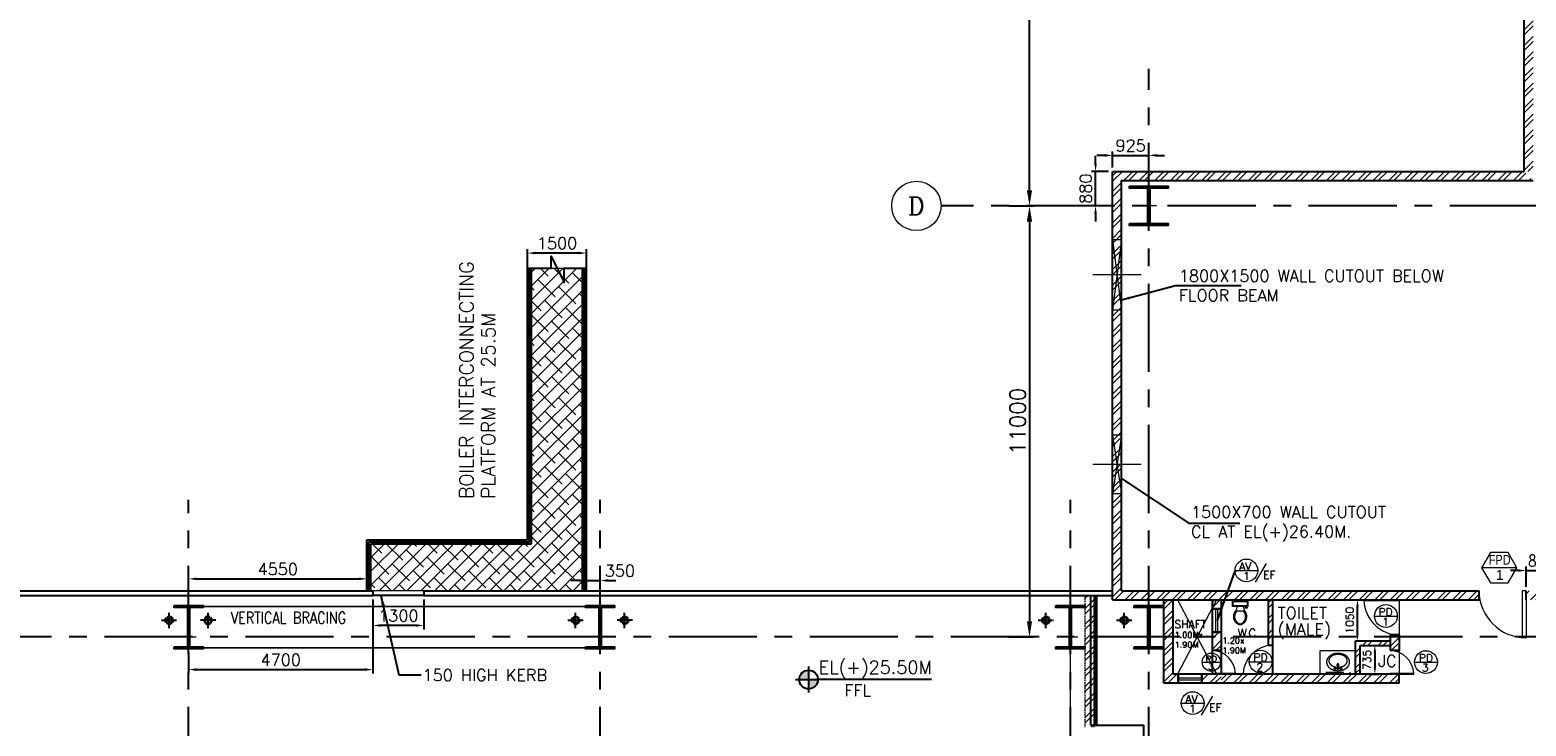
# Model space of a CAD drawing. Header units: inches. Extents: x 0 to 1544102, y -487208 to 23144100.
# Tile 95 of 256: x 499164 to 537340, y -72733 to -54968. Entities that reach past the tile are written whole.
import ezdxf
from ezdxf.enums import TextEntityAlignment as Align

# ---------------------------------------------------------------- set-up
doc = ezdxf.new("R2010")
doc.units = ezdxf.units.IN
doc.header["$LTSCALE"] = 1800
doc.header["$MEASUREMENT"] = 0
for name, pattern in [('1 NORTH ELEVATION$0$NORTH ELEVATION$0$HIDDEN', [0.375, 0.25, -0.125]), ('CENTER', [2, 1.25, -0.25, 0.25, -0.25]), ('CENTER2', [1.125, 0.75, -0.125, 0.125, -0.125]), ('DASH', [0.35, 0.25, -0.1]), ('HIDDEN', [0.375, 0.25, -0.125]), ('HIDDEN2', [0.1875, 0.125, -0.0625])]:
    doc.linetypes.add(name, pattern=pattern)
doc.layers.get('0').update_dxf_attribs({"color": 253, "lineweight": 9})
for name, color, linetype in [('1', 7, 'Continuous'), ('BRACING', 1, 'HIDDEN'), ('COL', 1, 'Continuous'), ('CONCRETE', 145, 'Continuous'), ('GRID', 251, 'CENTER'), ('RAIN WATER', 6, 'Continuous'), ('STAIR', 2, 'Continuous'), ('STEEL', 231, 'Continuous'), ('TEXT', 3, 'Continuous'), ('WALL', 6, 'Continuous'), ('WALL1', 6, 'Continuous')]:
    doc.layers.add(name, color=color, linetype=linetype)
for name, color, linetype, lineweight in [('2CON', 1, 'Continuous', 13), ('A-CHEQUERED PLATE HATCH', 252, 'Continuous', 9), ('A-CUT OUT', 3, 'Continuous', 30), ('A-DOOR', 31, 'Continuous', 9), ('A-DOOR TAG', 3, 'Continuous', 15), ('A-WIN TAG', 3, 'Continuous', 13), ('A-WIN TAG TEXT', 3, 'Continuous', 13), ('ARROW', 3, 'Continuous', 13), ('CCONTHIN', 15, '1 NORTH ELEVATION$0$NORTH ELEVATION$0$HIDDEN', 13), ('CEN', 2, 'CENTER', 15), ('CHAT', 11, 'Continuous', 13), ('CL', 8, 'CENTER', 15), ('DIM', 4, 'Continuous', 18), ('dimension line', 4, 'Continuous', 18), ('DOOR', 235, 'Continuous', 13), ('HIDDEN', 8, 'DASH', 9), ('OPENING EO', 2, 'Continuous', 18), ('WALL HATCH', 251, 'Continuous', 13), ('WIN', 31, 'Continuous', 13)]:
    doc.layers.add(name, color=color, linetype=linetype, lineweight=lineweight)
doc.styles.add('COMPLEX', font='complex')
doc.styles.add('nik', font='isocp.shx')
doc.styles.add('ROAMNS', font='ROMANS.shx')
doc.styles.add('ROMANS', font='romans.shx')
doc.styles.add('SIMPLEX-25', font='simplex.shx')
doc.styles.get("Standard").update_dxf_attribs({"font": 'arial.ttf'})
doc.linetypes.add('FENCELINE1', pattern='A,0.25,-0.1,[133,ltypeshp.shx,S=0.1,R=0,X=-0.1,Y=0],-0.1,1', length=1.45)
doc.dimstyles.new('DIM INT 1', dxfattribs={"dimtxt": 300, "dimasz": 200, "dimexe": 100, "dimexo": 100, "dimgap": 100, "dimtad": 1, "dimdec": 0, "dimzin": 13, "dimdsep": 46, "dimlunit": 5, "dimtxsty": 'ROAMNS', "dimblk1": 'CLOSEDBLANK', "dimcen": 0.09, "dimclrd": 9, "dimclre": 9, "dimclrt": 4, "dimadec": 0, "dimazin": 0, "dimtfac": 1, "dimtdec": 0, "dimtix": 1, "dimtmove": 2, "dimatfit": 3, "dimfxl": 1, "dimtolj": 1, "dimtzin": 13, "dimarcsym": 0})
doc.dimstyles.new('DIM INT 2', dxfattribs={"dimtxt": 200, "dimasz": 180, "dimexe": 100, "dimexo": 100, "dimgap": 100, "dimtad": 1, "dimdec": 0, "dimzin": 13, "dimdsep": 46, "dimlunit": 5, "dimtxsty": 'ROAMNS', "dimcen": 0.09, "dimclrd": 9, "dimclre": 9, "dimclrt": 4, "dimadec": 0, "dimazin": 0, "dimtfac": 1, "dimtdec": 0, "dimtix": 1, "dimtmove": 2, "dimatfit": 3, "dimfxl": 1, "dimtolj": 1, "dimtzin": 13, "dimarcsym": 0})
doc.dimstyles.new('DIM100 x2', dxfattribs={"dimscale": 0, "dimtxt": 400, "dimasz": 400, "dimexe": 100, "dimexo": 100, "dimgap": 100, "dimtad": 1, "dimdec": 0, "dimzin": 13, "dimdsep": 46, "dimtxsty": 'ROMANS', "dimblk2": 'OBLIQUE', "dimcen": 100, "dimdle": 100, "dimclrd": 9, "dimclre": 9, "dimclrt": 4, "dimadec": 0, "dimazin": 0, "dimtfac": 1.1, "dimtdec": 0, "dimtix": 1, "dimtmove": 2, "dimatfit": 3, "dimfxl": 1, "dimtolj": 1, "dimtzin": 13, "dimarcsym": 0})
doc.dimstyles.new('SET.DIM.', dxfattribs={"dimtxt": 375, "dimasz": 300, "dimexe": 50, "dimexo": 100, "dimgap": 100, "dimtad": 1, "dimdec": 0, "dimzin": 0, "dimdsep": 46, "dimtxsty": 'Standard', "dimcen": 0.09, "dimclrt": 2, "dimadec": 0, "dimazin": 0, "dimtfac": 1, "dimtdec": 0, "dimtofl": 0, "dimtmove": 2, "dimatfit": 3, "dimfxl": 0.18, "dimtolj": 1, "dimtzin": 0, "dimarcsym": 0})

# ---------------------------------------------------------------- blocks, each defined once
blk = doc.blocks.new('C-ROW COLUMN (above17m)')
at = {"layer": 'COL'}
h = blk.add_hatch(dxfattribs=at)
h.set_pattern_fill('ANSI31', color=256, scale=200, style=0)
h.set_pattern_definition([(45, (-78771.347, -120071.694), (-17.6776695, 17.6776695), [])])
h.paths.add_polyline_path([(22, 755), (-22, 755), (-22, -255), (22, -255)])
h.paths.add_polyline_path([(370, -300), (370, -255), (-370, -255), (-370, -300)])
h.paths.add_polyline_path([(-370, 800), (-370, 755), (370, 755), (370, 800)])
at = {"layer": 'CEN'}
for p, q in [((0, -300), (0, 800)), ((-192, 0), (192, 0))]:
    blk.add_line(p, q, dxfattribs=at)
at = {"layer": 'COL'}
for points in [[(-370, 800), (370, 800), (370, 755), (-370, 755)], [(-22, 755), (22, 755), (22, -255), (-22, -255)], [(-370, -255), (370, -255), (370, -300), (-370, -300)]]:
    blk.add_lwpolyline(points, close=True, dxfattribs=at)
blk = doc.blocks.new('D E F G-ROW COLUMN UNIT2')
at = {"layer": 'COL'}
h = blk.add_hatch(dxfattribs=at)
h.set_pattern_fill('ANSI31', color=256, scale=200, angle=180, style=0)
h.set_pattern_definition([(225, (-557328.912, -127499.994), (17.6776695, -17.6776695), [])])
h.paths.add_polyline_path([(495, 500), (0, 500), (0, 446), (22, 450), (495, 450)])
h.paths.add_polyline_path([(0, 500), (-495, 500), (-495, 450), (0, 450)])
h.paths.add_polyline_path([(0, 450), (-22, 450), (-22, 0), (0, 0)])
h.paths.add_polyline_path([(22, 450), (0, 450), (0, 0), (22, 0)])
h.paths.add_polyline_path([(0, 0), (-22, 0), (-22, -450), (0, -450)])
h.paths.add_polyline_path([(22, 0), (0, 0), (0, -450), (22, -450)])
h.paths.add_polyline_path([(0, -450), (0, -500), (-495, -500), (-495, -450)])
h.paths.add_polyline_path([(495, -450), (0, -450), (0, -500), (495, -500)])
at = {"layer": 'CEN'}
for p, q in [((0, -500), (0, 500)), ((192, 0), (-192, 0))]:
    blk.add_line(p, q, dxfattribs=at)
at = {"layer": 'COL'}
for points in [[(-495, 500), (495, 500), (495, 450), (-495, 450)], [(-22, 450), (22, 450), (22, -450), (-22, -450)], [(-495, -450), (495, -450), (495, -500), (-495, -500)]]:
    blk.add_lwpolyline(points, close=True, dxfattribs=at)
blk = doc.blocks.new('SC-01& LIFT')
at = {"layer": 'WALL HATCH'}
h = blk.add_hatch(dxfattribs=at)
h.set_pattern_fill('ANSI32', color=256, scale=750, style=0)
h.set_pattern_definition([(45, (-441713.83, -169222.05), (-198.87378, 198.87378), []), (45, (-441581.25, -169222.05), (-198.87378, 198.87378), [])])
edge = h.paths.add_edge_path()
edge.add_arc((3172, -33583100), 33587860, 89.9999019, 90.0002943, ccw=False)
edge.add_line((3230, 4760), (3230, 8855))
edge.add_line((3230, 8855), (3000, 8855))
edge.add_line((3000, 8855), (3000, 4760))
blk = doc.blocks.new('*D701')
at = {"layer": 'DIM', "color": 9, "lineweight": -2, "transparency": 16777216}
for p, q in [((526355, -58379), (526355, -58179)), ((526689, -58579), (526255, -58579)), ((526355, -59459), (526355, -58579)), ((526689, -59459), (526255, -59459)), ((526355, -59659), (526355, -59859))]:
    blk.add_line(p, q, dxfattribs=at)
at = {"layer": 'DIM', "color": 9, "transparency": 16777216}
for points in [[(526322, -58379), (526388, -58379), (526355, -58579)], [(526322, -59659), (526388, -59659), (526355, -59459)]]:
    blk.add_solid(points, dxfattribs=at)
at = {"layer": 'DIM', "color": 4, "transparency": 16777216, "insert": (526105, -59019), "char_height": 300, "attachment_point": 5, "rotation": 90, "style": 'ROAMNS'}
blk.add_mtext('\\A1;880', dxfattribs=at)
blk = doc.blocks.new('_ClosedBlank')
at = {"color": 0, "linetype": 'ByBlock', "lineweight": -2}
for p, q in [((-1, 0.17), (0, 0)), ((-1, 0.17), (-1, -0.17)), ((0, 0), (-1, -0.17))]:
    blk.add_line(p, q, dxfattribs=at)
blk = doc.blocks.new('*D704')
at = {"layer": 'DIM', "color": 9, "lineweight": -2, "transparency": 16777216}
for p, q in [((526589, -58170), (526389, -58170)), ((526789, -58479), (526789, -58070)), ((526789, -58170), (527714, -58170)), ((527714, -58184), (527714, -58070)), ((527914, -58170), (528114, -58170))]:
    blk.add_line(p, q, dxfattribs=at)
at = {"layer": 'DIM', "color": 9, "transparency": 16777216}
for points in [[(526589, -58136), (526589, -58203), (526789, -58170)], [(527914, -58136), (527914, -58203), (527714, -58170)]]:
    blk.add_solid(points, dxfattribs=at)
at = {"layer": 'DIM', "color": 4, "transparency": 16777216, "insert": (527251, -57920), "char_height": 300, "attachment_point": 5, "style": 'ROAMNS'}
blk.add_mtext('\\A1;925', dxfattribs=at)
blk = doc.blocks.new('PL-FFL2')
at = {"layer": 'A-CUT OUT'}
h = blk.add_hatch(color=7, dxfattribs=at)
h.paths.add_polyline_path([(3.09, 1.96, 0.414214), (1.09, -0.04), (3.09, -0.04)])
h.paths.add_polyline_path([(5.09, -0.04), (3.09, -0.04), (3.09, -2.04, 0.414214)])
at = {"color": 1, "linetype": 'Continuous'}
for p, q in [((3.09, 2.74), (3.09, -2.74)), ((29.24, 0), (4.78, 0)), ((4.78, 0), (5.09, 0)), ((0.31, -0.04), (5.09, -0.04))]:
    blk.add_line(p, q, dxfattribs=at)
blk.add_circle((3.09, -0.04), 2, dxfattribs=at)
at = {"color": 4, "linetype": 'Continuous'}
blk.add_attdef('EL(+)', text='', height=2.75, dxfattribs=at).set_placement((18.98, 2.4), align=Align.MIDDLE)
at = {"color": 3, "linetype": 'Continuous'}
blk.add_attdef('XXX', text='', height=2.5, dxfattribs=at).set_placement((18.44, -3.52), align=Align.MIDDLE)
blk = doc.blocks.new('*D722')
at = {"layer": 'DIM', "color": 9, "lineweight": -2, "transparency": 16777216}
for p, q in [((511864, -62361), (511864, -60562)), ((513164, -60662), (512064, -60662)), ((513364, -62361), (513364, -60562))]:
    blk.add_line(p, q, dxfattribs=at)
at = {"layer": 'DIM', "color": 9, "transparency": 16777216}
for points in [[(512064, -60629), (512064, -60695), (511864, -60662)], [(513164, -60629), (513164, -60695), (513364, -60662)]]:
    blk.add_solid(points, dxfattribs=at)
at = {"layer": 'DIM', "color": 4, "transparency": 16777216, "insert": (512614, -60412), "char_height": 300, "attachment_point": 5, "style": 'ROAMNS'}
blk.add_mtext('\\A1;1500', dxfattribs=at)
blk = doc.blocks.new('*D754')
at = {"layer": 'dimension line', "color": 9, "lineweight": -2, "transparency": 16777216}
for p, q in [((524139, -47459), (524769, -47459)), ((524669, -59059), (524669, -47859)), ((524139, -59459), (524769, -59459))]:
    blk.add_line(p, q, dxfattribs=at)
at = {"layer": 'dimension line', "color": 9, "transparency": 16777216}
for points in [[(524602, -47859), (524735, -47859), (524669, -47459)], [(524602, -59059), (524735, -59059), (524669, -59459)]]:
    blk.add_solid(points, dxfattribs=at)
at = {"layer": 'dimension line', "color": 4, "transparency": 16777216, "insert": (524369, -53459), "char_height": 400, "attachment_point": 5, "rotation": 90, "style": 'ROMANS'}
blk.add_mtext('\\A1;12000', dxfattribs=at)
blk = doc.blocks.new('_Oblique')
at = {"color": 0, "linetype": 'ByBlock', "lineweight": -2}
blk.add_line((-0.5, -0.5), (0.5, 0.5), dxfattribs=at)
blk = doc.blocks.new('*D757')
at = {"layer": 'DIM', "color": 9, "lineweight": -2, "transparency": 16777216}
for p, q in [((524351, -59459), (524769, -59459)), ((524669, -59859), (524669, -70059)), ((524140, -70459), (524769, -70459))]:
    blk.add_line(p, q, dxfattribs=at)
at = {"layer": 'DIM', "color": 9, "transparency": 16777216}
for points in [[(524602, -59859), (524735, -59859), (524669, -59459)], [(524602, -70059), (524735, -70059), (524669, -70459)]]:
    blk.add_solid(points, dxfattribs=at)
at = {"layer": 'DIM', "color": 4, "transparency": 16777216, "insert": (524369, -64959), "char_height": 400, "attachment_point": 5, "rotation": 90, "style": 'ROMANS'}
blk.add_mtext('\\A1;11000', dxfattribs=at)
blk = doc.blocks.new('GRD')
at = {"layer": 'CL', "linetype": 'Continuous'}
blk.add_circle((0, 419.99985), 419.99985, dxfattribs=at)
at = {"layer": 'CL', "color": 4, "style": 'COMPLEX'}
blk.add_attdef('GRD', text='', height=300, dxfattribs=at).set_placement((0, 419.99985), align=Align.MIDDLE)
blk = doc.blocks.new('SERVICE BUILDING-ARCH$0$dd1')
at = {"layer": 'DOOR'}
blk.add_lwpolyline([(-1000, 975), (0, 975), (0, 1000), (-1000, 1000)], close=True, dxfattribs=at)
blk.add_arc((13, 1014), 1014, 182.2093, 269.2412, dxfattribs=at)
blk = doc.blocks.new('*D1100')
at = {"layer": 'DIM', "color": 9, "lineweight": -2, "transparency": 16777216}
for p, q in [((533292, -70673), (533582, -70673)), ((533482, -70853), (533482, -71228)), ((533292, -71408), (533582, -71408))]:
    blk.add_line(p, q, dxfattribs=at)
at = {"layer": 'DIM', "color": 9, "transparency": 16777216}
for points in [[(533452, -70853), (533512, -70853), (533482, -70673)], [(533452, -71228), (533512, -71228), (533482, -71408)]]:
    blk.add_solid(points, dxfattribs=at)
at = {"layer": 'DIM', "color": 4, "transparency": 16777216, "insert": (533282, -71041), "char_height": 200, "attachment_point": 5, "rotation": 90, "style": 'ROAMNS'}
blk.add_mtext('\\A1;735', dxfattribs=at)
blk = doc.blocks.new('*D1101')
at = {"layer": 'DIM', "color": 9, "lineweight": -2, "transparency": 16777216}
for p, q in [((533038, -70378), (533038, -69688)), ((533089, -69508), (533138, -69508)), ((533089, -70558), (533138, -70558))]:
    blk.add_line(p, q, dxfattribs=at)
at = {"layer": 'DIM', "color": 9, "transparency": 16777216}
for points in [[(533008, -69688), (533068, -69688), (533038, -69508)], [(533008, -70378), (533068, -70378), (533038, -70558)]]:
    blk.add_solid(points, dxfattribs=at)
at = {"layer": 'DIM', "color": 4, "transparency": 16777216, "insert": (532838, -70033), "char_height": 200, "attachment_point": 5, "rotation": 90, "style": 'ROAMNS'}
blk.add_mtext('\\A1;1050', dxfattribs=at)
blk = doc.blocks.new('*U1096')
for p, q in [((-10, -9.5), (-8, -9.5)), ((-10, -10.5), (-10, -9.5)), ((-7, -10.5), (-10, -10.5)), ((-8, -9.5), (-8, -9)), ((-7, -9), (-7, -10.5)), ((-4, -9), (-6, -15)), ((4, -15), (-4, -15)), ((4, -9), (6, -15)), ((9.5, -7), (9.5, -3))]:
    blk.add_line(p, q)
blk.add_lwpolyline([(10.5, -9), (10.5, -1), (-10.5, -1), (-10.5, -9)], close=True)
for points in [[(-9.5, -3), (-9.5, -7)], [(8.5, -2), (-8.5, -2)], [(-8.5, -8), (8.5, -8)]]:
    blk.add_lwpolyline(points)
for centre, radius, start, end in [((-8.6, -2.9), 0.884, 81.8699, 188.1301), ((-8.6, -7.1), 0.884, 171.8699, 278.1301), ((3.5, -22.6), 12.2, 141.4691, 247.9714), ((4.2, -22.8), 11.3, 136.3677, 238.9468), ((-3.5, -22.6), 12.2, 292.0284, 38.5307), ((-4.2, -22.8), 11.3, 301.053, 43.6321), ((8.6, -2.9), 0.884, 351.8699, 98.1301), ((8.6, -7.1), 0.884, 261.8699, 8.1301), ((0, -28.9), 4, 245.7318, 294.2682), ((0, -30), 4, 254.8605, 285.1395)]:
    blk.add_arc(centre, radius, start, end)
blk = doc.blocks.new('M_Fire Door Single - 1200 x 2100mm FPD1-Level 1')
at = {"layer": 'A-DOOR'}
for p, q in [((500, -115), (500, -1315)), ((600, -115), (500, -115)), ((600, -115), (600, -1315)), ((600, -1315), (500, -1315))]:
    blk.add_line(p, q, dxfattribs=at)
blk.add_arc((600, -115), 1200, 180, 270, dxfattribs=at)
blk = doc.blocks.new('*D1104')
at = {"layer": 'DIM', "color": 9, "lineweight": -2, "transparency": 16777216}
for p, q in [((537339, -69179), (537339, -68664)), ((538214, -69179), (538214, -68664)), ((537139, -68764), (536939, -68764)), ((537339, -68764), (538214, -68764)), ((538414, -68764), (538614, -68764))]:
    blk.add_line(p, q, dxfattribs=at)
at = {"layer": 'DIM', "color": 9, "transparency": 16777216}
for points in [[(537139, -68731), (537139, -68798), (537339, -68764)], [(538414, -68731), (538414, -68798), (538214, -68764)]]:
    blk.add_solid(points, dxfattribs=at)
at = {"layer": 'DIM', "color": 4, "transparency": 16777216, "insert": (537776, -68514), "char_height": 300, "attachment_point": 5, "style": 'ROAMNS'}
blk.add_mtext('\\A1;875', dxfattribs=at)
blk = doc.blocks.new('RWDP')
at = {"layer": 'RAIN WATER', "linetype": 'CENTER2', "ltscale": 0.05}
for p, q in [((695, -625), (295, -625)), ((495, -425), (495, -825))]:
    blk.add_line(p, q, dxfattribs=at)
at = {"layer": 'RAIN WATER', "linetype": 'HIDDEN2', "ltscale": 0.25}
blk.add_circle((495, -625), 100, dxfattribs=at)
at = {"layer": 'RAIN WATER', "ltscale": 0.25}
blk.add_circle((495, -625), 75, dxfattribs=at)
blk = doc.blocks.new('*D2279')
at = {"layer": 'DIM', "color": 9, "lineweight": -2, "transparency": 16777216}
for p, q in [((507914, -69504), (507914, -70266)), ((509214, -69504), (509214, -70266)), ((509014, -70166), (508114, -70166))]:
    blk.add_line(p, q, dxfattribs=at)
at = {"layer": 'DIM', "color": 9, "transparency": 16777216}
for points in [[(508114, -70133), (508114, -70200), (507914, -70166)], [(509014, -70133), (509014, -70200), (509214, -70166)]]:
    blk.add_solid(points, dxfattribs=at)
at = {"layer": 'DIM', "color": 4, "transparency": 16777216, "insert": (508564, -69916), "char_height": 300, "attachment_point": 5, "style": 'ROAMNS'}
blk.add_mtext('\\A1;1300', dxfattribs=at)
blk = doc.blocks.new('*D2283')
at = {"layer": 'DIM', "color": 9, "lineweight": -2, "transparency": 16777216}
for p, q in [((507914, -69504), (507914, -71392)), ((503214, -70859), (503214, -71392)), ((503414, -71292), (507714, -71292))]:
    blk.add_line(p, q, dxfattribs=at)
at = {"layer": 'DIM', "color": 9, "transparency": 16777216}
for points in [[(503414, -71258), (503414, -71325), (503214, -71292)], [(507714, -71258), (507714, -71325), (507914, -71292)]]:
    blk.add_solid(points, dxfattribs=at)
at = {"layer": 'DIM', "color": 4, "transparency": 16777216, "insert": (505564, -71042), "char_height": 300, "attachment_point": 5, "style": 'ROAMNS'}
blk.add_mtext('\\A1;4700', dxfattribs=at)
blk = doc.blocks.new('*D2295')
at = {"layer": 'DIM', "color": 9, "lineweight": -2, "transparency": 16777216}
for p, q in [((513164, -69019), (512964, -69019)), ((513364, -69179), (513364, -68919)), ((513364, -69019), (513714, -69019)), ((513714, -69065), (513714, -68919)), ((513914, -69019), (514114, -69019))]:
    blk.add_line(p, q, dxfattribs=at)
at = {"layer": 'DIM', "color": 9, "transparency": 16777216}
for points in [[(513164, -68986), (513164, -69052), (513364, -69019)], [(513914, -68986), (513914, -69052), (513714, -69019)]]:
    blk.add_solid(points, dxfattribs=at)
at = {"layer": 'DIM', "color": 4, "transparency": 16777216, "insert": (514218, -68769), "char_height": 300, "attachment_point": 5, "style": 'ROAMNS'}
blk.add_mtext('\\A1;350', dxfattribs=at)
blk = doc.blocks.new('*D2296')
at = {"layer": 'DIM', "color": 9, "lineweight": -2, "transparency": 16777216}
for p, q in [((503214, -69022), (503214, -68876)), ((503414, -68976), (507564, -68976)), ((507764, -69179), (507764, -68876))]:
    blk.add_line(p, q, dxfattribs=at)
at = {"layer": 'DIM', "color": 9, "transparency": 16777216}
for points in [[(503414, -68943), (503414, -69009), (503214, -68976)], [(507564, -68943), (507564, -69009), (507764, -68976)]]:
    blk.add_solid(points, dxfattribs=at)
at = {"layer": 'DIM', "color": 4, "transparency": 16777216, "insert": (505489, -68726), "char_height": 300, "attachment_point": 5, "style": 'ROAMNS'}
blk.add_mtext('\\A1;4550', dxfattribs=at)

msp = doc.modelspace()

# ---------------------------------------------------------------- hatches: boundary and pattern name
at = {"layer": 'A-CHEQUERED PLATE HATCH', "linetype": 'Continuous'}
h = msp.add_hatch(dxfattribs=at)
h.set_pattern_fill('ANSI38', color=256, scale=2000, angle=180, style=0)
h.paths.add_polyline_path([(513263.7, -68078.61), (513263.7, -69278.61), (507863.71, -69278.61), (507863.71, -68078.61), (511963.71, -68078.61), (511963.71, -61047.71), (513263.71, -61047.71)])
at = {"layer": 'HIDDEN', "ltscale": 0.1}
h = msp.add_hatch(dxfattribs=at)
h.set_pattern_fill('ANSI32', color=256, scale=750, style=0)
h.paths.add_polyline_path([(526313.7, -73758.33), (526083.7, -73758.33), (526083.7, -82178.61), (526313.7, -82178.61)])
h.paths.add_polyline_path([(526083.7, -72758.33), (526313.7, -72758.33), (526313.7, -69403.61), (526083.7, -69403.61)])
at = {"layer": 'WALL HATCH'}
h = msp.add_hatch(dxfattribs=at)
h.set_pattern_fill('ANSI32', color=256, scale=750, style=0)
h.set_pattern_definition([(45, (-37790.13, -252580.65), (-198.87378, 198.87378), []), (45, (-37657.55, -252580.65), (-198.87378, 198.87378), [])])
h.paths.add_polyline_path([(560138.7, -26578.61), (548923.7, -26578.61), (548923.7, -26808.61), (560138.7, -26808.61)])
h.paths.add_polyline_path([(538423.7, -26578.61), (537288.7, -26578.61), (537288.7, -27443.61), (537518.7, -27443.61), (537518.7, -26808.61), (538423.7, -26808.61)])
h.paths.add_polyline_path([(537518.7, -27443.61), (537288.7, -27443.61), (537288.7, -37443.61), (537518.7, -37443.61)])
h.paths.add_polyline_path([(547963.7, -26578.61), (547963.7, -26808.61), (548923.7, -26808.61), (548923.7, -26578.61)])
h.paths.add_polyline_path([(546763.7, -26808.61), (546763.7, -26578.61), (538423.7, -26578.61), (538423.7, -26808.61)])
h.paths.add_polyline_path([(537518.7, -40645.41), (537288.7, -40645.41), (537288.7, -47443.61), (537518.7, -47443.61)])
edge = h.paths.add_edge_path()
edge.add_line((537498.7, -40645.41), (537728.7, -40645.41))
edge.add_line((537518.7, -40645.41), (537518.7, -37443.61))
edge.add_line((537518.7, -37443.61), (537288.7, -37443.61))
edge.add_line((537288.7, -37443.61), (537288.7, -40645.41))
edge = h.paths.add_edge_path()
edge.add_line((559908.7, -40643.45), (559908.7, -47443.61))
edge.add_line((560118.7, -47443.61), (560138.7, -47443.61))
edge.add_line((560138.7, -47443.61), (560138.7, -40645.41))
edge.add_line((560138.7, -40645.41), (560118.7, -40645.41))
edge = h.paths.add_edge_path()
edge.add_line((560138.7, -40645.41), (560138.7, -37443.61))
edge.add_line((560348.7, -37443.61), (559908.7, -37443.61))
edge.add_line((559908.7, -37443.61), (559908.7, -40645.41))
edge.add_line((559908.7, -40645.41), (560348.7, -40645.41))
h.paths.add_polyline_path([(559908.7, -28943.61), (560138.7, -28943.61), (560138.7, -26808.85), (559908.7, -26808.85)])
h.paths.add_polyline_path([(560138.7, -28943.61), (559908.7, -28943.61), (559908.7, -37443.61), (560138.7, -37443.61)])
h.paths.add_polyline_path([(537288.7, -58578.61), (537518.7, -58578.61), (537518.7, -47443.61), (537288.7, -47443.61)])
h.paths.add_polyline_path([(560138.7, -58578.61), (560138.7, -47443.61), (559908.7, -47443.61), (559908.7, -58808.61), (571908.7, -58808.61), (572138.7, -58578.61)])
h = msp.add_hatch(dxfattribs=at)
h.set_pattern_fill('ANSI32', color=256, scale=750, style=0)
h.paths.add_polyline_path([(554804.1, -69278.61), (554804.1, -69508.61), (572138.7, -69508.61), (572138.7, -69278.61)])
h.paths.add_polyline_path([(529063.7, -69508.61), (529063.7, -69278.61), (527018.7, -69278.61), (527018.7, -58808.61), (537518.7, -58808.61), (537288.7, -58578.61), (526788.7, -58578.61), (526788.7, -69508.61)])
h.paths.add_polyline_path([(552804.1, -69508.61), (552804.1, -69278.61), (538813.7, -69278.61), (538813.7, -69508.61)])
h.paths.add_polyline_path([(536140.99, -69508.61), (536140.99, -69278.61), (529063.7, -69278.61), (529063.7, -69508.61)], flags=17)
h.paths.add_polyline_path([(537340.99, -69278.61), (537340.99, -69508.61), (538813.7, -69508.61), (538813.7, -69278.61)])
h = msp.add_hatch(dxfattribs=at)
h.set_pattern_fill('ANSI32', color=256, scale=750, style=0)
h.set_pattern_definition([(45, (124000, 1e-11), (-198.87378, 198.87378), []), (45, (124132.58, 1e-11), (-198.87378, 198.87378), [])])
h.paths.add_polyline_path([(528328.7, -69508.61), (528098.7, -69508.61), (528098.7, -70458.61), (528328.7, -70458.61)])
h.paths.add_polyline_path([(528463.7, -71638.5), (528463.7, -71408.5), (528328.7, -71408.5), (528328.7, -70458.61), (528098.7, -70458.61), (528098.7, -71638.5)])
h.paths.add_polyline_path([(529558.7, -71408.5), (529328.7, -71408.5), (529328.7, -71408.5), (529063.7, -71408.5), (529063.7, -71638.5), (529558.7, -71638.5)])
h.paths.add_polyline_path([(529558.7, -70338.61), (529328.7, -70338.61), (529328.7, -70808.5), (529558.7, -70808.5)])
h.paths.add_polyline_path([(529328.7, -69738.61), (529558.7, -69738.61), (529558.7, -69508.61), (529328.7, -69508.61)])
h = msp.add_hatch(dxfattribs=at)
h.set_pattern_fill('ANSI32', color=256, scale=750, style=0)
h.set_pattern_definition([(45, (150, 0), (-198.87378, 198.87378), []), (45, (282.58, 0), (-198.87378, 198.87378), [])])
h.paths.add_polyline_path([(530873.7, -69508.61), (530758.7, -69508.61), (530758.7, -70664.96), (530873.7, -70664.96)])
h = msp.add_hatch(dxfattribs=at)
h.set_pattern_fill('ANSI32', color=256, scale=750, style=0)
h.set_pattern_definition([(45, (527713.7, -70558.5), (-198.874, 198.874), []), (45, (527846.29, -70558.5), (-198.874, 198.874), [])])
h.paths.add_polyline_path([(533873.7, -70558.5), (532988.7, -70558.5), (532988.7, -71408.5), (533103.7, -71408.5), (533097.37, -70673.5), (533867.37, -70673.5)])
h = msp.add_hatch(dxfattribs=at)
h.set_pattern_fill('ANSI32', color=256, scale=750, style=0)
h.paths.add_polyline_path([(534103.7, -70408.5), (533873.7, -70408.5), (533873.7, -70508.5), (533873.7, -70808.5), (534103.7, -70808.5)])
h = msp.add_hatch(dxfattribs=at)
h.set_pattern_fill('ANSI32', color=256, scale=750, style=0)
h.set_pattern_definition([(45, (0, -114.9), (-198.87378, 198.87378), []), (45, (132.58, -114.9), (-198.87378, 198.87378), [])])
h.paths.add_polyline_path([(529558.7, -71408.5), (529558.7, -71523.5), (529558.7, -71523.5), (529558.7, -71638.5), (534103.7, -71638.5), (534103.7, -71408.5), (533743.7, -71408.5)])

# ---------------------------------------------------------------- linework, layer by layer
for p, q in [((529328.7, -70338.61), (529328.7, -69738.61)), ((529328.7, -70338.61), (529328.7, -69738.61)), ((525713.7, -72705.36), (525713.7, -70758.61)), ((529328.7, -70808.5), (529328.7, -71408.5)), ((529558.7, -70808.5), (529558.7, -71408.5)), ((529063.7, -71638.38), (528463.7, -71638.38)), ((529063.7, -71638.38), (528463.7, -71638.38))]:
    msp.add_line(p, q)
at = {"layer": '2CON'}
msp.add_line((537105.66, -68690.95), (536205.66, -68690.95), dxfattribs=at)
at = {"layer": 'A-CHEQUERED PLATE HATCH', "linetype": 'Continuous'}
msp.add_lwpolyline([(513263.7, -68078.61), (513263.7, -69278.61), (507863.71, -69278.61), (507863.71, -68078.61), (511963.71, -68078.61), (511963.71, -61047.71), (513263.71, -61047.71)], close=True, dxfattribs=at)
at = {"layer": 'A-DOOR TAG', "color": 1}
for p, q in [((530710.63, -68582.09), (530423.27, -69064.67)), ((530494.37, -68773.81), (529914.33, -68773.81)), ((534054.47, -69937.13), (533474.43, -69937.13)), ((529542.08, -71110.6), (529078.05, -71110.6)), ((530855.48, -71098.53), (530275.44, -71098.53)), ((535075.39, -71113.04), (534495.35, -71113.04)), ((529338.07, -71968.4), (529050.71, -72450.98)), ((529121.81, -72160.12), (528541.77, -72160.12))]:
    msp.add_line(p, q, dxfattribs=at)
for centre, radius in [((530204.35, -68761.61), 290.28), ((533764.45, -69924.93), 290.28), ((529310.07, -71100.85), 232.22), ((530565.46, -71086.33), 290.28), ((534785.37, -71100.85), 290.28), ((528831.79, -72147.92), 290.28)]:
    msp.add_circle(centre, radius, dxfattribs=at)
at = {"layer": 'A-WIN TAG'}
msp.add_lwpolyline([(536430.66, -68301.23), (536205.66, -68690.95), (536430.66, -69080.66), (536880.66, -69080.66), (537105.66, -68690.95), (536880.66, -68301.23)], close=True, dxfattribs=at)
at = {"layer": 'BRACING', "const_width": 40}
for points in [[(503613.7, -69681.11), (513313.7, -69681.11)], [(503613.7, -70736.11), (513313.7, -70736.11)]]:
    msp.add_lwpolyline(points, dxfattribs=at)
at = {"layer": 'CCONTHIN', "linetype": 'Continuous'}
for p, q in [((532088.7, -70808.5), (532988.7, -70808.5)), ((532088.7, -71408.5), (532088.7, -70808.5))]:
    msp.add_line(p, q, dxfattribs=at)
at = {"layer": 'CCONTHIN'}
for p, q in [((532238.25, -71357.34), (532238.25, -71408.5)), ((532238.7, -71357.34), (532838.7, -71357.34)), ((532238.7, -71370.38), (532838.7, -71370.38)), ((532238.7, -71384.14), (532838.7, -71384.14)), ((532525.27, -71172.62), (532516.32, -71261.72)), ((532552.14, -71172.62), (532525.27, -71172.62)), ((532561.09, -71261.72), (532552.14, -71172.62)), ((532838.7, -71357.34), (532838.7, -71408.5)), ((532238.7, -71397.18), (532838.7, -71397.18)), ((532238.7, -71408.5), (532838.7, -71408.5))]:
    msp.add_line(p, q, dxfattribs=at)
for points in [[(532273.74, -71011.27, -0.10694543), (532343.15, -70937.32, -0.08158811), (532433.2, -70894.79, -0.06972009), (532542.69, -70879.45, -0.06972009), (532652.17, -70894.79, -0.08158811), (532742.22, -70937.32, -0.10694543), (532811.63, -71011.27, -0.27706682), (532811.63, -71187.99)], [(532520.97, -71229.61, -0.05374353), (532448.89, -71217.16, -0.08158811), (532375.57, -71182.53, -0.10694543), (532322.7, -71126.18, -0.27706682), (532322.7, -71008.22, -0.10694543), (532375.57, -70951.88, -0.08158811), (532448.89, -70917.25, -0.06972009), (532542.69, -70904.11, -0.06972009), (532636.48, -70917.25, -0.08158811), (532709.8, -70951.88, -0.10694543), (532762.68, -71008.22, -0.27706682), (532762.68, -71126.18, -0.10694543), (532709.8, -71182.53, -0.08158811), (532636.48, -71217.16, -0.05957553), (532556.47, -71230.02)], [(532433.2, -71304.48, -0.08158811), (532343.15, -71261.95, -0.10694543), (532273.74, -71187.99, -0.27706682), (532273.74, -71011.27)], [(532811.63, -71187.99, -0.10694543), (532742.22, -71261.95, -0.08158811), (532652.17, -71304.48, -0.1401213), (532433.2, -71304.48)]]:
    msp.add_lwpolyline(points, format="xyb", dxfattribs=at)
for centre in [(532463.02, -71263.97), (532538.7, -71263.97), (532615.71, -71263.97)]:
    msp.add_circle(centre, 22.5, dxfattribs=at)
msp.add_arc((532538.7, -71173.97), 27, 305.7391, 234.2607, dxfattribs=at)
at = {"layer": 'CL'}
for p, q in [((527518.7, -61216.8), (526288.7, -61216.8)), ((527518.7, -66060.16), (526288.7, -66060.16)), ((527518.7, -66060.16), (526288.7, -66060.16)), ((528443.7, -69508.61), (529443.7, -71401.11)), ((529443.7, -69508.61), (528443.7, -71408.61))]:
    msp.add_line(p, q, dxfattribs=at)
at = {"layer": 'CONCRETE'}
for p, q in [((509213.71, -69403.61), (507913.71, -69403.61)), ((526233.7, -72708.33), (526233.7, -69403.61)), ((526383.7, -72708.33), (526383.7, -69403.61)), ((526233.7, -72708.33), (526383.7, -72708.33))]:
    msp.add_line(p, q, dxfattribs=at)
at = {"layer": 'DIM'}
for p, q in [((534103.7, -69508.61), (534103.7, -70408.38)), ((530873.7, -70664.96), (530873.7, -71408.61)), ((534103.7, -70808.5), (534103.7, -71408.5))]:
    msp.add_line(p, q, dxfattribs=at)
at = {"layer": 'GRID'}
for p, q in [((527713.7, -92496.17), (527713.7, -55958.61)), ((573642.4, -59458.61), (522413.7, -59458.61)), ((503213.7, -92496.17), (503213.7, -66958.61)), ((513713.7, -92496.17), (513713.7, -66958.61)), ((525713.7, -92496.17), (525713.7, -66958.61)), ((525713.7, -92496.17), (525713.7, -66958.61)), ((654513.7, -70458.61), (396913.7, -70458.61))]:
    msp.add_line(p, q, dxfattribs=at)
at = {"layer": 'HIDDEN', "ltscale": 0.1}
for p, q in [((526083.7, -69403.61), (526083.7, -72758.33)), ((526313.7, -69403.61), (526313.7, -72758.33))]:
    msp.add_line(p, q, dxfattribs=at)
at = {"layer": 'OPENING EO'}
for p, q in [((526788.7, -60316.8), (527018.7, -62116.86)), ((527018.7, -60316.86), (526788.7, -62116.86)), ((526788.7, -65310.16), (527018.7, -66810.16)), ((527018.7, -65310.16), (526788.7, -66810.16)), ((527018.7, -66810.16), (526788.7, -66810.16))]:
    msp.add_line(p, q, dxfattribs=at)
msp.add_lwpolyline([(526788.7, -60316.8), (527018.7, -60316.8), (527018.7, -62116.86), (526788.7, -62116.86)], close=True, dxfattribs=at)
msp.add_lwpolyline([(527018.7, -66810.16), (527018.7, -65310.16), (526788.7, -65310.16), (526788.7, -66810.16)], dxfattribs=at)
at = {"layer": 'RAIN WATER', "linetype": 'CENTER2', "ltscale": 0.05}
for p, q in [((513088.7, -70233.61), (513088.7, -69833.61)), ((514338.7, -70233.61), (514338.7, -69833.61)), ((525088.7, -70233.61), (525088.7, -69833.61)), ((527088.7, -70233.61), (527088.7, -69833.61)), ((512888.7, -70033.61), (513288.7, -70033.61)), ((514538.7, -70033.61), (514138.7, -70033.61)), ((524888.7, -70033.61), (525288.7, -70033.61)), ((526888.7, -70033.61), (527288.7, -70033.61))]:
    msp.add_line(p, q, dxfattribs=at)
at = {"layer": 'RAIN WATER', "linetype": 'HIDDEN2', "ltscale": 0.25}
for centre in [(513088.7, -70033.61), (514338.7, -70033.61), (525088.7, -70033.61), (527088.7, -70033.61)]:
    msp.add_circle(centre, 100, dxfattribs=at)
at = {"layer": 'RAIN WATER', "ltscale": 0.25}
for centre in [(513088.7, -70033.61), (514338.7, -70033.61), (525088.7, -70033.61), (527088.7, -70033.61)]:
    msp.add_circle(centre, 75, dxfattribs=at)
at = {"layer": 'STAIR', "linetype": 'FENCELINE1', "ltscale": 0.25}
for p, q in [((511913.71, -68028.61), (511913.71, -61047.71)), ((513313.71, -69278.61), (513313.71, -61047.71)), ((507813.71, -68028.61), (511913.71, -68028.61)), ((507813.71, -69278.61), (507813.71, -68028.61)), ((526333.7, -72708.33), (526333.7, -69403.61)), ((526333.7, -72708.33), (527583.7, -72708.33))]:
    msp.add_line(p, q, dxfattribs=at)
at = {"layer": 'STAIR'}
msp.add_line((527583.7, -73808.33), (527583.7, -72708.33), dxfattribs=at)
at = {"layer": 'STEEL'}
for p, q in [((511863.71, -67978.61), (511863.71, -61047.71)), ((511963.71, -68078.61), (511963.71, -61047.71)), ((513263.71, -69278.61), (513263.71, -61047.71)), ((513363.71, -69278.61), (513363.71, -61047.71)), ((507763.71, -69278.61), (507763.71, -67978.61)), ((507763.71, -67978.61), (511863.71, -67978.61)), ((507863.71, -69278.61), (507863.71, -68078.61)), ((507863.71, -68078.61), (511963.71, -68078.61))]:
    msp.add_line(p, q, dxfattribs=at)
msp.add_lwpolyline([(511863.71, -61047.71), (512462.91, -61047.71), (512462.91, -60739.46), (512795.99, -61410.03), (512795.99, -61047.71), (513363.71, -61047.71)], dxfattribs=at)
at = {"layer": 'WALL'}
for p, q in [((526788.7, -69508.61), (526788.7, -58578.61)), ((526788.7, -58578.61), (537288.7, -58578.61)), ((527018.7, -69278.61), (527018.7, -58808.61)), ((527018.7, -58808.61), (537518.7, -58808.61)), ((461963.7, -69278.61), (507913.71, -69278.61)), ((461963.7, -69403.61), (507913.71, -69403.61)), ((507913.71, -69278.61), (507913.71, -69403.61)), ((509213.71, -69278.61), (526788.7, -69278.61)), ((509213.71, -69278.61), (509213.71, -69403.61)), ((509213.71, -69403.61), (526788.7, -69403.61)), ((527018.7, -69278.61), (536140.99, -69278.61)), ((529063.7, -69278.5), (529503.7, -69278.5)), ((526788.7, -69508.61), (536140.99, -69508.61)), ((528098.7, -71638.5), (528098.7, -69508.61)), ((528328.7, -69508.5), (528463.7, -69508.5)), ((528328.7, -69508.5), (528328.7, -71408.5)), ((529063.7, -69508.5), (529388.7, -69508.5)), ((529328.7, -69508.5), (529328.7, -71408.5)), ((529558.7, -69738.61), (529328.7, -69738.61)), ((529558.7, -69738.61), (529328.7, -69738.61)), ((529328.7, -69738.61), (529558.7, -69738.61)), ((529558.7, -69738.61), (529443.7, -69738.61)), ((529558.7, -69508.5), (529558.7, -71408.5)), ((530758.7, -69508.5), (530758.7, -70664.96)), ((530873.7, -69508.5), (530873.7, -71390.02)), ((529558.7, -70338.61), (529328.7, -70338.61)), ((529558.7, -70338.61), (529328.7, -70338.61)), ((529328.7, -70338.61), (529558.7, -70338.61)), ((529558.7, -70338.61), (529443.7, -70338.61)), ((532988.7, -71408.5), (532988.7, -70558.5)), ((532988.7, -70558.5), (533873.7, -70558.5)), ((533873.7, -70408.5), (533873.7, -70558.5)), ((533873.7, -70558.5), (533873.7, -70808.5)), ((534103.7, -70408.5), (534103.7, -70808.5)), ((529558.7, -70808.5), (529328.7, -70808.5)), ((530758.7, -70664.96), (530873.7, -70664.96)), ((533103.7, -71408.5), (533103.7, -70673.5)), ((533103.7, -70673.5), (533873.7, -70673.5)), ((534103.7, -70808.5), (533873.7, -70808.5)), ((529558.7, -71638.5), (528098.7, -71638.5)), ((529328.7, -71408.5), (528328.7, -71408.5)), ((528463.7, -71408.38), (528463.7, -71638.38)), ((528463.7, -71408.38), (528463.7, -71638.38)), ((528463.7, -71408.38), (528463.7, -71523.38)), ((528463.7, -71638.38), (528463.7, -71408.38)), ((529063.7, -71408.38), (529063.7, -71638.38)), ((529063.7, -71408.38), (529063.7, -71638.38)), ((529063.7, -71408.38), (529063.7, -71523.38)), ((529063.7, -71638.38), (529063.7, -71408.38)), ((534103.7, -71408.5), (529558.7, -71408.5)), ((534103.7, -71638.5), (529558.7, -71638.5)), ((534103.7, -71638.5), (534103.7, -71408.5))]:
    msp.add_line(p, q, dxfattribs=at)
at = {"layer": 'WALL1'}
for p, q in [((537288.7, -58578.61), (537288.7, -26578.61)), ((536138.99, -69508.61), (536138.99, -69278.61)), ((537338.99, -69508.61), (537338.99, -69278.61)), ((534103.7, -70408.5), (533873.7, -70408.5))]:
    msp.add_line(p, q, dxfattribs=at)
at = {"layer": 'WIN'}
for p, q in [((529414.06, -69738.61), (529414.06, -70338.61)), ((529462.44, -69738.61), (529462.44, -70338.61)), ((529558.7, -70338.61), (529558.7, -69738.61)), ((529063.7, -71408.38), (528463.7, -71408.38)), ((528463.7, -71504.64), (529063.7, -71504.64)), ((528463.7, -71553.02), (529063.7, -71553.02))]:
    msp.add_line(p, q, dxfattribs=at)
for points in [[(529558.7, -70338.61), (529328.7, -70338.61), (529328.7, -69738.61), (529558.7, -69738.61)], [(529063.7, -71408.38), (529063.7, -71638.38), (528463.7, -71638.38), (528463.7, -71408.38)]]:
    msp.add_lwpolyline(points, dxfattribs=at)

# ---------------------------------------------------------------- block references
for p in [(503213.7, -70458.61), (513713.7, -70458.61), (525713.7, -70458.61), (527713.7, -70458.61)]:
    msp.add_blockref('C-ROW COLUMN (above17m)', p)
at = {"layer": '1'}
ref = msp.add_blockref('PL-FFL2', (518662.48, -71543.54), dxfattribs=dict(at, xscale=120, yscale=120, zscale=120))
ref.add_attrib('XXX', 'FFL', dxfattribs={"layer": '0', "color": 3, "linetype": 'Continuous', "height": 300, "style": 'SIMPLEX-25'}).set_placement((520284.95, -71823.97), align=Align.MIDDLE)
ref.add_attrib('EL(+)', 'EL(+)25.50M', dxfattribs={"layer": '0', "color": 4, "linetype": 'Continuous', "height": 330, "style": 'SIMPLEX-25'}).set_placement((520733.58, -71255.89), align=Align.MIDDLE)
at = {"layer": 'A-DOOR'}
for name, p in [('SC-01& LIFT', (527713.7, -83458.61)), ('M_Fire Door Single - 1200 x 2100mm FPD1-Level 1', (536738.99, -69163.61))]:
    msp.add_blockref(name, p, dxfattribs=at)
at = {"layer": 'CCONTHIN', "xscale": -18.75, "yscale": 18.75, "zscale": 18.75}
msp.add_blockref('*U1096', (530043.12, -69514.86), dxfattribs=at)
at = {"layer": 'CHAT', "xscale": 0.8999999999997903, "yscale": 0.8999999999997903, "zscale": 0.8999999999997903}
msp.add_blockref('SERVICE BUILDING-ARCH$0$dd1', (534103.7, -70408.5), dxfattribs=at)
at = {"layer": 'CHAT', "rotation": 180}
for p, xscale, yscale, zscale in [((529328.7, -70808.5), 0.5999999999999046, 0.5999999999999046, 0.5999999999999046), ((530873.7, -70664.96), -0.7436525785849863, 0.7436525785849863, 0.7436525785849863), ((533873.7, -70808.5), 0.5999999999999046, 0.5999999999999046, 0.5999999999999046)]:
    msp.add_blockref('SERVICE BUILDING-ARCH$0$dd1', p, dxfattribs=dict(at, xscale=xscale, yscale=yscale, zscale=zscale))
at = {"layer": 'COL'}
msp.add_blockref('D E F G-ROW COLUMN UNIT2', (527713.7, -59458.61), dxfattribs=at)
at = {"layer": 'DIM', "xscale": 1.5, "yscale": 1.5, "zscale": 1.5}
msp.add_blockref('GRD', (521783.7, -60088.61), dxfattribs=at).add_auto_attribs({'GRD': 'D'})
at = {"layer": 'RAIN WATER', "rotation": 180}
msp.add_blockref('RWDP', (503213.7, -70658.61), dxfattribs=at)
at = {"layer": 'RAIN WATER', "xscale": -1, "rotation": 180}
msp.add_blockref('RWDP', (503213.7, -70658.61), dxfattribs=at)

# ---------------------------------------------------------------- texts
at = {"layer": 'A-DOOR TAG', "linetype": 'Continuous', "style": 'ROMANS'}
for s, height, p in [('AV', 200, (530018.54, -68657.82)), ('1', 200, (530116.8, -68903.78)), ('EF', 200, (530628.59, -68872.04)), ('PD', 200, (533572.68, -69821.14)), ('1', 200, (533666.42, -70067.1)), ('PD', 160, (529161.41, -71017.81)), ('PD', 200, (530379.64, -70982.54)), ('PD', 200, (534599.55, -70997.05)), ('3', 160, (529224.02, -71214.58)), ('2', 200, (530457.9, -71228.5)), ('3', 200, (534677.81, -71243.01)), ('AV', 200, (528645.97, -72044.13)), ('1', 200, (528744.24, -72290.09)), ('EF', 200, (529256.03, -72258.35))]:
    msp.add_text(s, height=height, dxfattribs=at).set_placement(p, align=Align.MIDDLE_LEFT)
at = {"layer": 'A-WIN TAG TEXT', "width": 0.8}
msp.add_text('FPD', height=250, dxfattribs=at).set_placement((536667.01, -68491), align=Align.MIDDLE)
at = {"layer": 'A-WIN TAG TEXT'}
msp.add_text('1', height=250, dxfattribs=at).set_placement((536667.25, -68876.81), align=Align.MIDDLE)
at = {"layer": 'OPENING EO', "color": 3, "char_height": 300, "width": 7748.7731, "attachment_point": 1, "style": 'ROMANS'}
for s, insert in [('1800X1500 WALL CUTOUT BELOW FLOOR BEAM', (528480.37, -61094.14)), ('1500X700 WALL CUTOUT \\PCL AT EL(+)26.40M.', (528789.96, -67120.63, 0))]:
    msp.add_mtext(s, dxfattribs=dict(at, insert=insert))
at = {"layer": 'TEXT', "style": 'ROAMNS'}
for s, height, p in [('SHAFT', 200, (528369.37, -70232.04)), ('wc', 300, (529952.87, -70455.65)), ('JC', 300, (533562.37, -71221.5))]:
    msp.add_text(s, height=height, dxfattribs=at).set_placement(p)
at = {"layer": 'TEXT', "color": 3, "char_height": 350, "attachment_point": 4, "rotation": 90, "style": 'ROMANS'}
for s, insert in [('BOILER INTERCONNECTING', (510303.1, -66934.69)), ('PLATFORM AT 25.5M', (510860.89, -66934.69))]:
    msp.add_mtext(s, dxfattribs=dict(at, insert=insert))
at = {"layer": 'TEXT', "attachment_point": 1}
for s, insert, char_height, width, style in [('{\\W0.8;VERTICAL BRACING}', (504291.56, -69818.67), 300, 6467.9149, 'ROMANS'), ('1.00Mx 1.90M', (528374.87, -70330.54), 150, 1141.0761, 'ROAMNS'), ('1.20x 1.90M', (529588.37, -70476.15), 150, 1141.0761, 'ROAMNS'), ('{\\Fromans|c0;150 HIGH KERB}', (509184.04, -71281.82), 300, 5255.2936, 'nik')]:
    msp.add_mtext(s, dxfattribs=dict(at, insert=insert, char_height=char_height, width=width, style=style))
at = {"layer": 'TEXT', "insert": (530999.87, -69700.54), "char_height": 300, "width": 1714.5, "attachment_point": 1, "line_spacing_factor": 0.825, "style": 'ROAMNS'}
msp.add_mtext('TOILET (MALE)', dxfattribs=at)

# ---------------------------------------------------------------- dimensions: what is measured, and where the dimension line sits
at = {"layer": 'DIM'}
for base, p1, p2, picture, middle in [((527713.7, -58169.77), (526788.7, -58578.61), (527713.7, -58283.59), '*D704', (527251.2, -57919.77)), ((507763.71, -68975.99), (503213.7, -69122.34), (507763.71, -69278.61), '*D2296', (505488.71, -68725.99)), ((507913.71, -71291.76), (503213.7, -70758.61), (507913.71, -69403.61), '*D2283', (505563.71, -71041.76)), ((507913.71, -70166.4), (509213.71, -69403.61), (507913.71, -69403.61), '*D2279', (508563.71, -69916.4))]:
    dim = msp.add_linear_dim(base=base, p1=p1, p2=p2, dimstyle='DIM INT 1', dxfattribs=at)
    dim.commit()
    dim.dimension.update_dxf_attribs({"geometry": picture, "text_midpoint": middle})
for base, p1, p2, dimstyle, picture, middle in [((526355.12, -58578.61), (526788.7, -59458.61), (526788.7, -58578.61), 'DIM INT 1', '*D701', (526105.12, -59018.61)), ((533037.87, -69508.5), (532988.7, -70558.5), (532988.7, -69508.5), 'DIM INT 2', '*D1101', (532837.87, -70033.5)), ((533482.37, -71408.5), (533191.87, -70673.5), (533191.87, -71408.5), 'DIM INT 2', '*D1100', (533282.37, -71041))]:
    dim = msp.add_linear_dim(base=base, p1=p1, p2=p2, angle=90, dimstyle=dimstyle, dxfattribs=at)
    dim.commit()
    dim.dimension.update_dxf_attribs({"geometry": picture, "text_midpoint": middle})
dim = msp.add_linear_dim(base=(524668.52, -70458.61), p1=(524250.68, -59458.61), p2=(524039.73, -70458.61), angle=90, dimstyle='DIM100 x2', override={"dimscale": 1}, dxfattribs=at)
dim.commit()
dim.dimension.update_dxf_attribs({"geometry": '*D757', "text_midpoint": (524368.52, -64958.61)})
for base, p1, p2, override, picture, middle in [((511863.71, -60661.83), (513363.71, -62460.63), (511863.71, -62460.63), {"dimtmove": 1}, '*D722', (512613.71, -60411.83)), ((538213.7, -68764.34), (537338.99, -69278.61), (538213.7, -69278.61), {"dimtmove": 0}, '*D1104', (537776.35, -68514.34))]:
    dim = msp.add_linear_dim(base=base, p1=p1, p2=p2, dimstyle='DIM INT 1', override=override, dxfattribs=at)
    dim.commit()
    dim.dimension.update_dxf_attribs({"geometry": picture, "text_midpoint": middle})
dim = msp.add_linear_dim(base=(513713.7, -69019.15), p1=(513363.71, -69278.61), p2=(513713.7, -69165.46), dimstyle='DIM INT 1', dxfattribs=at)
dim.commit()
dim.dimension.update_dxf_attribs({"geometry": '*D2295', "text_midpoint": (514218.43, -68769.15), "dimtype": 160})
at = {"layer": 'dimension line'}
dim = msp.add_linear_dim(base=(524668.52, -47458.61), p1=(524038.88, -59458.61), p2=(524038.88, -47458.61), angle=90, dimstyle='DIM100 x2', override={"dimscale": 1}, dxfattribs=at)
dim.commit()
dim.dimension.update_dxf_attribs({"geometry": '*D754', "text_midpoint": (524368.52, -53458.61)})

# ---------------------------------------------------------------- leaders
at = {"layer": '1'}
for points in [[(527018.7, -61858.7), (528393.49, -61489.15), (530072.61, -61489.15)], [(527018.7, -66417.3), (528731.83, -67555.2), (530035.41, -67555.2)], [(529462.44, -70038.61), (529914.33, -68773.81), (529947.73, -68773.81)]]:
    msp.add_leader(points, dimstyle='DIM INT 1', override={"dimgap": 100, "dimtad": 0}, dxfattribs=at)
at = {"layer": 'ARROW'}
msp.add_leader([(508121.32, -69403.61, 0), (508578.01, -71424.38, 0), (509143.29, -71424.38, 0)], dimstyle='SET.DIM.', override={"dimtad": 0}, dxfattribs=at)

doc.saveas('drawing.dxf')
